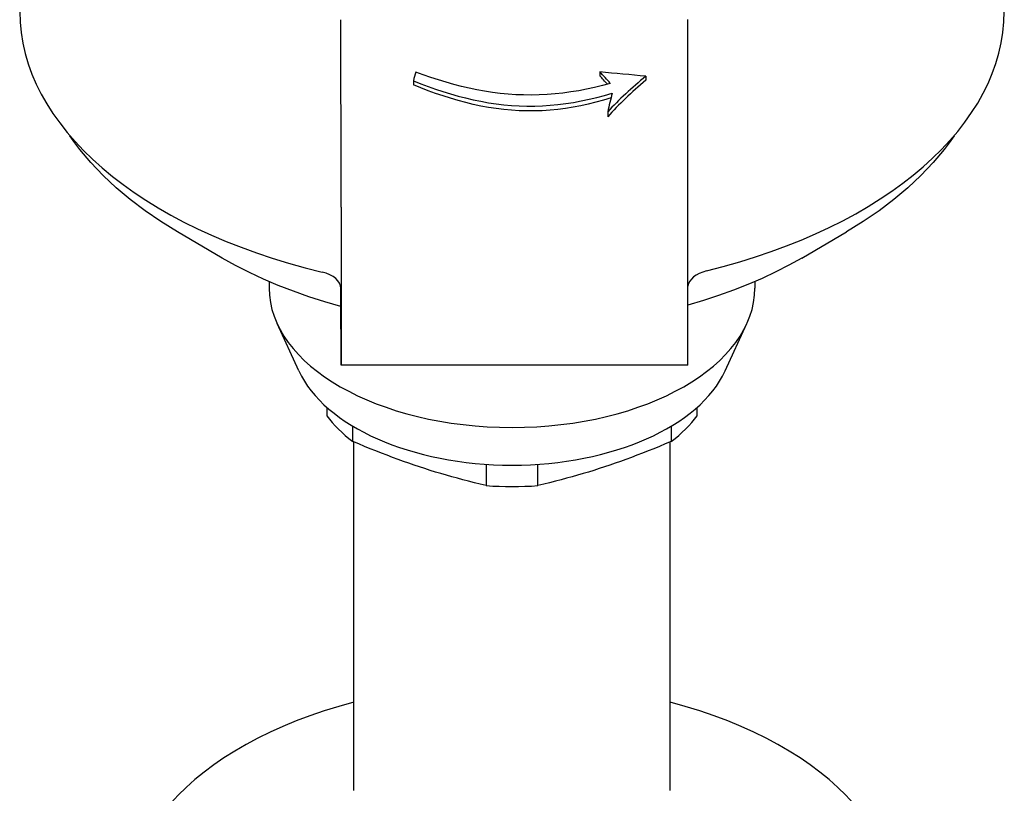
# Model space of a CAD drawing. Header units: millimetres. Extents: x 214 to 521, y 47 to 444.
# Tile 9 of 13: x 457 to 521, y 241 to 291. Entities that reach past the tile are written whole.
import ezdxf

# ---------------------------------------------------------------- set-up
doc = ezdxf.new("R2010")
doc.units = ezdxf.units.MM
doc.layers.add('Detail', color=2, linetype='Continuous')

msp = doc.modelspace()

# ---------------------------------------------------------------- linework, layer by layer
at = {"layer": 'Detail'}
for p, q in [((494.269, 287.849), (494.269, 287.597)), ((497.259, 287.564), (497.259, 287.306)), ((482.181, 287.274), (482.181, 287.01)), ((494.783, 285.261), (494.783, 284.93)), ((477.489, 279.091), (477.489, 268.828)), ((499.989, 268.831), (499.989, 279.094)), ((469.793, 275.785), (466.879, 277.49)), ((507.362, 275.785), (510.277, 277.49)), ((472.828, 274.259), (472.828, 273.831)), ((504.328, 274.259), (504.328, 273.831)), ((477.486, 273.457), (477.486, 273.819)), ((477.489, 268.828), (477.486, 273.457)), ((474.756, 268.465), (473.348, 271.529)), ((502.4, 268.465), (503.808, 271.529)), ((499.989, 268.831), (477.489, 268.828)), ((476.578, 266.099), (476.578, 265.557)), ((500.578, 265.557), (500.578, 266.099)), ((478.248, 263.898), (478.248, 264.887)), ((498.908, 264.887), (498.908, 263.898)), ((478.328, 241.257), (478.328, 263.863)), ((498.828, 241.257), (498.828, 263.863)), ((486.908, 262.412), (486.908, 261.03)), ((490.248, 261.03), (490.248, 262.412))]:
    msp.add_line(p, q, dxfattribs=at)
at = {"layer": 'Detail', "flags": 128}
for points in [[(494.951, 287.102), (494.442, 286.965), (493.931, 286.84), (493.419, 286.729), (492.907, 286.631), (492.393, 286.548), (491.88, 286.478), (491.368, 286.423), (490.857, 286.383), (490.347, 286.358), (489.84, 286.348), (489.334, 286.353), (488.827, 286.373), (488.32, 286.408), (487.814, 286.458), (487.308, 286.521), (486.802, 286.599), (486.298, 286.689), (485.795, 286.793), (485.294, 286.909), (484.795, 287.038), (484.298, 287.178), (483.804, 287.329), (483.312, 287.49), (482.823, 287.661), (482.338, 287.84)], [(482.181, 287.274), (482.657, 287.086), (483.136, 286.907), (483.618, 286.736), (484.103, 286.576), (484.589, 286.425), (485.079, 286.286), (485.57, 286.159), (486.063, 286.045), (486.558, 285.943), (487.055, 285.855), (487.552, 285.781), (488.051, 285.721), (488.55, 285.676), (489.05, 285.646), (489.549, 285.631), (490.049, 285.632), (490.551, 285.65), (491.054, 285.683), (491.558, 285.731), (492.063, 285.794), (492.568, 285.872), (493.072, 285.965), (493.576, 286.072), (494.079, 286.192), (494.58, 286.326), (495.08, 286.472)], [(494.999, 286.161), (494.51, 286.015), (494.018, 285.882), (493.525, 285.761), (493.031, 285.654), (492.535, 285.561), (492.038, 285.482), (491.54, 285.418), (491.042, 285.369), (490.544, 285.335), (490.046, 285.317), (489.548, 285.316), (489.05, 285.331), (488.552, 285.362), (488.054, 285.409), (487.557, 285.471), (487.06, 285.548), (486.563, 285.639), (486.069, 285.743), (485.575, 285.862), (485.084, 285.993), (484.594, 286.137), (484.106, 286.291), (483.621, 286.457), (483.138, 286.632), (482.658, 286.817), (482.181, 287.01)], [(466.879, 277.49), (465.802, 278.152), (464.779, 278.849), (463.812, 279.58), (462.904, 280.344), (462.057, 281.139), (461.275, 281.966), (460.56, 282.822), (460.228, 283.261), (459.914, 283.707)], [(517.241, 283.707), (516.927, 283.261), (516.596, 282.822), (515.88, 281.966), (515.098, 281.139), (514.252, 280.344), (513.344, 279.58), (512.377, 278.849), (511.353, 278.152), (510.277, 277.49)], [(477.486, 272.651), (476.436, 272.95), (475.407, 273.276), (474.402, 273.63), (473.423, 274.01), (472.471, 274.416), (471.547, 274.847), (470.654, 275.304), (469.793, 275.785)], [(507.362, 275.785), (506.534, 275.322), (505.677, 274.881), (504.791, 274.463), (503.878, 274.069), (502.94, 273.7), (501.978, 273.354), (500.994, 273.034), (499.989, 272.738)], [(486.908, 261.03), (486.521, 261.122), (486.141, 261.215), (485.767, 261.309), (485.399, 261.405), (485.036, 261.503), (484.677, 261.602), (484.322, 261.703), (483.97, 261.807), (483.62, 261.912), (483.271, 262.02), (482.924, 262.131), (482.578, 262.244), (482.231, 262.36), (481.884, 262.48), (481.536, 262.602), (481.186, 262.729), (480.834, 262.859), (480.478, 262.993), (480.119, 263.131), (479.756, 263.274), (479.388, 263.422), (479.015, 263.575), (478.635, 263.733), (478.248, 263.898)], [(498.908, 263.898), (498.521, 263.733), (498.141, 263.575), (497.767, 263.422), (497.399, 263.274), (497.036, 263.131), (496.677, 262.993), (496.322, 262.859), (495.97, 262.729), (495.62, 262.602), (495.271, 262.48), (494.924, 262.36), (494.578, 262.244), (494.231, 262.131), (493.884, 262.02), (493.536, 261.912), (493.186, 261.807), (492.834, 261.703), (492.478, 261.602), (492.119, 261.503), (491.756, 261.405), (491.388, 261.309), (491.015, 261.215), (490.635, 261.122), (490.248, 261.03)]]:
    msp.add_lwpolyline(points, dxfattribs=at)
at = {"layer": 'Detail'}
for centre, major_axis, ratio, start_param, end_param in [((488.578, 291.77), (-31.925, 0), 0.573576, 0, 1.174598), ((477.487, 284.54), (0.001, -9.5), 0.000206, 0.959933, 2.352734), ((499.987, 284.543), (-0.001, 9.5), 0.000206, 4.101522, 5.494322), ((488.578, 291.77), (31.925, 0), 0.573576, 5.118696, 6.283185), ((484.186, 284.541), (-1.974, -9.737), 0.259348, 4.419738, 4.480718), ((425.598, 284.532), (119.22, -5.6), 0.066845, 0.929079, 0.960104), ((488.111, 284.541), (9.785, -8.335), 0.516824, 1.291262, 1.371674), ((488.111, 284.541), (-9.534, 8.121), 0.516824, 4.434356, 4.4946), ((505.837, 284.544), (-13.859, -7.336), 0.463489, 5.116654, 5.357949), ((505.837, 284.544), (-13.504, -7.148), 0.463489, 5.136598, 5.390853), ((497.482, 284.542), (-2.173, -9.731), 0.279927, 4.575606, 4.701077), ((475.486, 273.819), (2, 0), 0.573576, 0.000251, 1.174598), ((501.986, 273.896), (-2, 0), 0.573576, 5.118696, 6.224226), ((488.578, 273.831), (15.75, 0), 0.573576, 3.141593, 6.283185), ((488.578, 270.554), (14.294, 0), 0.573576, 3.39929, 6.025488), ((488.578, 268.424), (13, 0), 0.573576, 3.536384, 3.793999), ((488.578, 268.424), (13, 0), 0.573576, 5.630779, 5.888394), ((488.578, 268.424), (13, 0), 0.573576, 4.583581, 4.841197), ((488.578, 234.066), (-24.75, 0), 0.573576, 5.139388, 10.568575)]:
    msp.add_ellipse(centre, major_axis=major_axis, ratio=ratio, start_param=start_param, end_param=end_param, dxfattribs=at)

doc.saveas('drawing.dxf')
